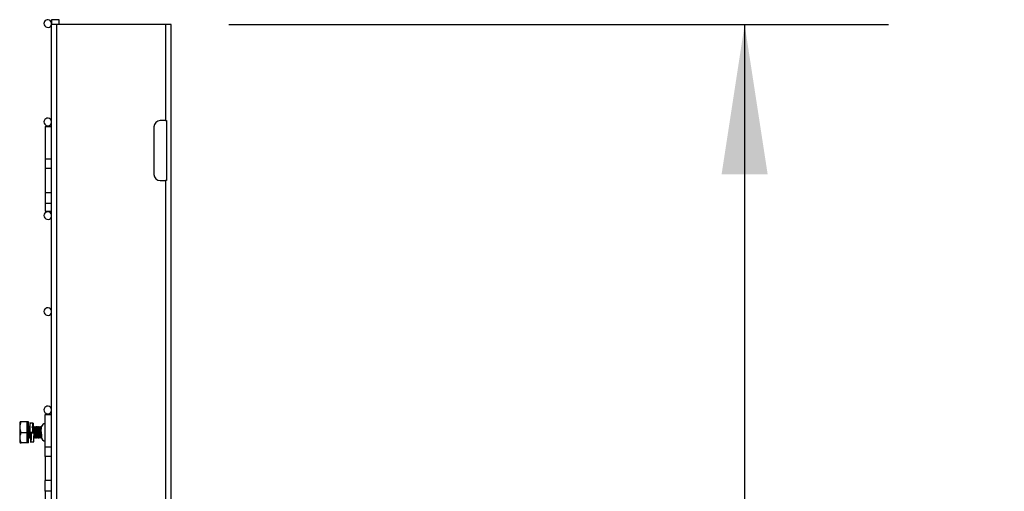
# Model space of a CAD drawing. Header units: inches. Extents: x 0.2 to 10.8, y 0.2 to 8.2.
# Tile 48 of 62: x 6.898 to 7.753, y 5.391 to 5.8. Entities that reach past the tile are written whole.
import ezdxf

# ---------------------------------------------------------------- set-up
doc = ezdxf.new("R2010")
doc.units = ezdxf.units.IN
doc.header["$MEASUREMENT"] = 0
doc.layers.add('DIMENSIONS', color=140, linetype='Continuous', lineweight=25)
doc.styles.add('SLDTEXTSTYLE0', font='TXT', dxfattribs={"width": 0.7})
doc.dimstyles.new('SLDDIMSTYLE2', dxfattribs={"dimtxt": 0.084961, "dimasz": 0.13, "dimexe": 0, "dimexo": 0.0625, "dimgap": 0.02124, "dimtad": 0, "dimtih": 1, "dimtoh": 1, "dimlfac": 24, "dimrnd": 1e-09, "dimzin": 12, "dimdsep": 46, "dimtxsty": 'SLDTEXTSTYLE0', "dimsah": 1, "dimcen": 0.09, "dimadec": 0, "dimazin": 3, "dimtfac": 1, "dimtofl": 0, "dimtmove": 0, "dimatfit": 3, "dimfxl": 0, "dimfrac": 2, "dimtolj": 1, "dimtzin": 12, "dimarcsym": 0})

# ---------------------------------------------------------------- blocks, each defined once
blk = doc.blocks.new('_D_5')
at = {"layer": 'DIMENSIONS'}
for p, q in [((7.0798, 5.79604), (7.65266, 5.79604)), ((7.52766, 5.79604), (7.52766, 3.73446)), ((7.33075, 3.58041), (7.30222, 3.58041)), ((7.30222, 3.58041), (7.30222, 3.44538)), ((7.72458, 3.58041), (7.75311, 3.58041)), ((7.75311, 3.58041), (7.75311, 3.44538)), ((7.30222, 3.44538), (7.33075, 3.44538)), ((7.75311, 3.44538), (7.72458, 3.44538)), ((7.52766, 1.8325), (7.52766, 3.42636)), ((7.18396, 1.8325), (7.65266, 1.8325))]:
    blk.add_line(p, q, dxfattribs=at)
for points in [[(7.52766, 5.79604), (7.50766, 5.66604), (7.54766, 5.66604)], [(7.52766, 1.8325), (7.54766, 1.9625), (7.50766, 1.9625)]]:
    blk.add_solid(points, dxfattribs=at)
at = {"layer": 'DIMENSIONS', "char_height": 0.083333, "attachment_point": 1, "style": 'SLDTEXTSTYLE0'}
for s, insert in [('95.13', (7.36609, 3.70685)), ('2416.2', (7.33075, 3.5528))]:
    blk.add_mtext(s, dxfattribs=dict(at, insert=insert))

msp = doc.modelspace()

# ---------------------------------------------------------------- linework, layer by layer
for p, q in [((6.92563, 5.79604), (6.92563, 5.70229)), ((6.93063, 5.79604), (6.92563, 5.79604)), ((6.926, 5.80028), (6.926, 5.79604)), ((6.93267, 5.80028), (6.926, 5.80028)), ((6.93063, 1.8325), (6.93063, 5.79604)), ((7.0248, 5.79604), (6.93063, 5.79604)), ((6.93267, 5.79604), (6.93267, 5.80028)), ((7.0248, 5.79604), (7.0248, 5.71271)), ((7.0298, 5.79604), (7.0248, 5.79604)), ((7.0298, 1.8325), (7.0298, 5.79604)), ((7.0248, 5.71271), (7.02021, 5.71271)), ((7.0248, 5.71271), (7.02563, 5.71271)), ((7.02563, 5.71271), (7.02563, 5.66063)), ((6.92042, 5.7075), (6.92042, 5.67938)), ((6.92042, 5.7075), (6.92563, 5.7075)), ((6.92563, 5.70229), (6.9257, 5.70229)), ((6.92563, 5.70229), (6.92563, 5.69688)), ((6.9257, 5.70229), (6.9257, 5.65021)), ((7.0148, 5.70729), (7.0148, 5.66604)), ((6.92563, 5.69688), (6.92563, 5.65563)), ((6.9257, 5.69688), (6.92563, 5.69688)), ((6.92042, 5.67938), (6.92563, 5.67938)), ((6.92042, 5.67938), (6.92042, 5.67104)), ((6.92563, 5.67104), (6.92042, 5.67104)), ((6.92042, 5.67104), (6.92042, 5.65021)), ((7.02021, 5.66063), (7.0248, 5.66063)), ((7.0248, 5.66063), (7.0248, 4.96271)), ((7.02563, 5.66063), (7.0248, 5.66063)), ((6.92563, 5.65563), (6.92563, 5.65021)), ((6.92563, 5.65563), (6.9257, 5.65563)), ((6.92042, 5.65021), (6.9257, 5.65021)), ((6.92042, 5.65021), (6.92042, 5.64113)), ((6.92563, 5.65021), (6.92563, 5.45229)), ((6.9257, 5.65021), (6.92563, 5.65021)), ((6.92042, 5.64113), (6.92042, 5.63396)), ((6.92042, 5.64113), (6.92563, 5.64113)), ((6.92042, 5.63396), (6.92563, 5.63396)), ((6.92042, 5.42938), (6.92042, 5.4575)), ((6.92042, 5.4575), (6.92563, 5.4575)), ((6.89866, 5.4512), (6.89828, 5.45054)), ((6.89828, 5.45054), (6.89828, 5.43363)), ((6.89948, 5.4512), (6.89872, 5.4512)), ((6.9048, 5.4512), (6.89948, 5.4512)), ((6.9048, 5.44209), (6.9048, 5.4512)), ((6.90584, 5.4512), (6.9048, 5.4512)), ((6.9059, 5.44599), (6.90534, 5.44599)), ((6.90584, 5.44599), (6.90584, 5.4512)), ((6.90588, 5.44614), (6.90584, 5.4466)), ((6.90734, 5.45021), (6.90689, 5.45021)), ((6.90984, 5.45021), (6.90734, 5.45021)), ((6.91006, 5.44599), (6.90951, 5.44599)), ((6.90992, 5.44693), (6.90988, 5.44711)), ((6.91215, 5.44599), (6.91159, 5.44599)), ((6.91423, 5.44599), (6.91367, 5.44599)), ((6.91631, 5.44599), (6.91576, 5.44599)), ((6.91726, 5.44698), (6.91717, 5.44714)), ((6.92042, 5.44693), (6.9203, 5.44714)), ((6.92563, 5.45229), (6.9257, 5.45229)), ((6.92563, 5.45229), (6.92563, 5.44688)), ((6.92563, 5.44688), (6.92563, 5.40563)), ((6.9257, 5.44688), (6.92563, 5.44688)), ((6.9257, 5.45229), (6.9257, 5.40021)), ((6.89948, 5.44209), (6.9048, 5.44209)), ((6.9048, 5.43297), (6.9048, 5.44209)), ((6.9048, 5.43818), (6.90483, 5.43818)), ((6.90584, 5.43297), (6.90584, 5.43725)), ((6.90636, 5.43818), (6.90691, 5.43818)), ((6.90703, 5.44209), (6.90703, 5.44209)), ((6.90953, 5.44209), (6.90703, 5.44209)), ((6.90703, 5.44209), (6.90953, 5.44209)), ((6.9078, 5.43704), (6.90784, 5.43711)), ((6.90827, 5.44176), (6.90827, 5.44158)), ((6.90827, 5.44176), (6.91077, 5.44176)), ((6.91077, 5.44158), (6.90827, 5.44158)), ((6.90953, 5.44209), (6.90953, 5.44209)), ((6.91036, 5.43762), (6.91071, 5.43703)), ((6.91052, 5.43818), (6.91108, 5.43818)), ((6.91071, 5.43704), (6.91066, 5.43731)), ((6.91077, 5.44176), (6.91077, 5.44158)), ((6.91261, 5.43818), (6.91316, 5.43818)), ((6.91469, 5.43818), (6.91525, 5.43818)), ((6.91677, 5.43818), (6.91711, 5.43818)), ((6.91711, 5.44064), (6.91711, 5.4379)), ((6.91717, 5.43703), (6.91731, 5.43727)), ((6.92028, 5.43702), (6.92042, 5.43725)), ((6.89828, 5.43363), (6.89866, 5.43297)), ((6.9048, 5.43297), (6.89948, 5.43297)), ((6.90584, 5.43297), (6.9048, 5.43297)), ((6.90752, 5.43396), (6.90797, 5.43396)), ((6.90797, 5.43396), (6.91047, 5.43396)), ((6.92563, 5.42938), (6.92042, 5.42938)), ((6.92042, 5.42104), (6.92042, 5.42938)), ((6.92563, 5.42104), (6.92042, 5.42104)), ((6.92042, 5.42104), (6.92042, 5.40021)), ((6.92563, 5.40563), (6.92563, 5.40021)), ((6.92563, 5.40563), (6.9257, 5.40563)), ((6.9257, 5.40021), (6.92042, 5.40021)), ((6.92042, 5.39113), (6.92042, 5.40021)), ((6.92563, 5.40021), (6.92563, 4.95229)), ((6.9257, 5.40021), (6.92563, 5.40021)), ((6.92563, 5.39113), (6.92042, 5.39113)), ((6.92042, 5.39113), (6.92042, 5.38396))]:
    msp.add_line(p, q)
for centre, radius, start, end in [((6.92267, 5.79694), 0.00333, 344.36362, 180), ((6.92267, 5.79694), 0.00333, 180, 332.56076), ((6.92267, 5.71153), 0.00333, 27.43924, 180), ((6.92267, 5.71153), 0.00333, 180, 332.56076), ((7.02021, 5.70729), 0.00542, 90, 180), ((7.02021, 5.66604), 0.00542, 180, 270), ((6.92267, 5.63028), 0.00333, 27.43924, 180), ((6.92267, 5.63028), 0.00333, 180, 332.56076), ((6.92267, 5.54694), 0.00333, 27.43924, 180), ((6.92267, 5.54694), 0.00333, 180, 332.56076), ((6.92267, 5.46153), 0.00333, 27.43924, 180), ((6.92267, 5.46153), 0.00333, 180, 332.56076), ((6.92125, 5.44582), 0.00417, 101.53696, 162.39155), ((6.92125, 5.43836), 0.00417, 186.30355, 258.46304)]:
    msp.add_arc(centre, radius, start, end)
for points, knots in [([(6.89948, 5.44209), (6.89898, 5.44357), (6.89866, 5.44509), (6.89866, 5.44702), (6.89868, 5.44741), (6.89875, 5.44818), (6.89881, 5.44856), (6.89902, 5.4497), (6.89923, 5.45046), (6.89948, 5.4512)], [0, 0, 0, 0, 0.5, 0.5, 0.625, 0.625, 0.75, 0.75, 1, 1, 1, 1]), ([(6.90568, 5.43715), (6.90565, 5.43713), (6.90556, 5.4371), (6.90542, 5.43838), (6.90525, 5.44054), (6.9051, 5.44304), (6.90494, 5.44529), (6.90484, 5.44617), (6.9048, 5.4466)], [0, 0, 0, 0, 0.1098, 0.294388, 0.478975, 0.661964, 0.832243, 1, 1, 1, 1]), ([(6.90536, 5.44595), (6.90525, 5.44615), (6.90507, 5.44646), (6.90488, 5.44678), (6.90481, 5.4469)], [0, 0, 0, 0, 0.626685, 1, 1, 1, 1]), ([(6.90536, 5.44594), (6.9054, 5.44585), (6.90547, 5.44566), (6.90558, 5.44486), (6.90569, 5.44376), (6.90578, 5.44277), (6.90586, 5.44177), (6.90595, 5.44076), (6.90606, 5.43959), (6.90617, 5.43871), (6.90627, 5.43822), (6.90633, 5.43823), (6.90636, 5.43823)], [0, 0, 0, 0, 0.1065099, 0.2193295, 0.3321039, 0.4448794, 0.4766071, 0.5893365, 0.7021046, 0.8149222, 0.9276935, 1, 1, 1, 1]), ([(6.90654, 5.44714), (6.90643, 5.44694), (6.9062, 5.44655), (6.90597, 5.44615), (6.90585, 5.44595)], [0, 0, 0, 0, 0.500439, 1, 1, 1, 1]), ([(6.90613, 5.44643), (6.9061, 5.44647), (6.90601, 5.44662), (6.90592, 5.44678), (6.90586, 5.4469)], [0, 0, 0, 0, 0.243973, 1, 1, 1, 1]), ([(6.9059, 5.44594), (6.90591, 5.44595), (6.90596, 5.44601), (6.90605, 5.44563), (6.90616, 5.44487), (6.90627, 5.44376), (6.90636, 5.44277), (6.90644, 5.44177), (6.90653, 5.44077), (6.90664, 5.43959), (6.90675, 5.43873), (6.90684, 5.43827), (6.90688, 5.43826), (6.90689, 5.43826)], [0, 0, 0, 0, 0.040493, 0.15317, 0.265895, 0.378574, 0.491255, 0.522956, 0.635591, 0.748264, 0.860987, 0.973663, 1, 1, 1, 1]), ([(6.90705, 5.4428), (6.907, 5.44355), (6.90689, 5.44511), (6.90674, 5.44669), (6.90662, 5.44737), (6.90655, 5.44709), (6.90654, 5.44704)], [0, 0, 0, 0, 0.290727, 0.608322, 0.928691, 1, 1, 1, 1]), ([(6.90709, 5.4443), (6.90707, 5.44451), (6.907, 5.44551), (6.90688, 5.44679), (6.90677, 5.44704), (6.90672, 5.44717)], [0, 0, 0, 0, 0.116837, 0.556498, 1, 1, 1, 1]), ([(6.90715, 5.44647), (6.90713, 5.44649), (6.907, 5.44671), (6.90687, 5.44694), (6.90676, 5.44713)], [0, 0, 0, 0, 0.110266, 1, 1, 1, 1]), ([(6.90734, 5.45021), (6.90733, 5.45021), (6.90732, 5.45016), (6.90729, 5.44996), (6.90728, 5.4498), (6.90724, 5.44918), (6.90721, 5.44857), (6.90718, 5.44746), (6.90716, 5.44706), (6.90714, 5.44617), (6.90712, 5.44569), (6.90708, 5.4442), (6.90706, 5.44312), (6.90703, 5.44209)], [0, 0, 0, 0, 0.125, 0.125, 0.25, 0.25, 0.5, 0.5, 0.625, 0.625, 0.75, 0.75, 1, 1, 1, 1]), ([(6.90953, 5.44595), (6.90941, 5.44615), (6.90918, 5.44654), (6.90896, 5.44694), (6.90884, 5.44714)], [0, 0, 0, 0, 0.499696, 1, 1, 1, 1]), ([(6.90953, 5.44209), (6.90955, 5.443), (6.9096, 5.44483), (6.90967, 5.44726), (6.90973, 5.44911), (6.90979, 5.45004), (6.90985, 5.45031), (6.90991, 5.44991), (6.90998, 5.44853), (6.91003, 5.44711), (6.91005, 5.44613), (6.91006, 5.44599)], [0, 0, 0, 0, 0.127965, 0.255933, 0.383906, 0.511874, 0.595884, 0.72385, 0.851819, 0.979791, 1, 1, 1, 1]), ([(6.90953, 5.44209), (6.90955, 5.44262), (6.90959, 5.44374), (6.90966, 5.44528), (6.90973, 5.4465), (6.90979, 5.44716), (6.90985, 5.44737), (6.90991, 5.4471), (6.90996, 5.4466), (6.90998, 5.44608), (6.90999, 5.44599)], [0, 0, 0, 0, 0.134554, 0.282317, 0.430097, 0.577863, 0.687878, 0.822432, 0.970198, 1, 1, 1, 1]), ([(6.90967, 5.44536), (6.90969, 5.44519), (6.90976, 5.44478), (6.90986, 5.44375), (6.90995, 5.44277), (6.91, 5.4421), (6.91002, 5.44187), (6.91003, 5.44176)], [0, 0, 0, 0, 0.2181379, 0.5267552, 0.8353758, 0.9222014, 1, 1, 1, 1]), ([(6.91071, 5.44714), (6.91059, 5.44695), (6.91036, 5.44655), (6.91013, 5.44615), (6.91002, 5.44596)], [0, 0, 0, 0, 0.500394, 1, 1, 1, 1]), ([(6.91006, 5.44594), (6.91008, 5.44595), (6.91012, 5.44601), (6.91022, 5.44563), (6.91033, 5.44487), (6.91044, 5.44376), (6.91053, 5.44277), (6.91058, 5.44206), (6.91061, 5.4418), (6.91062, 5.44166)], [0, 0, 0, 0, 0.072326, 0.27358, 0.47492, 0.676179, 0.877441, 0.934063, 1, 1, 1, 1]), ([(6.91178, 5.437), (6.91173, 5.43712), (6.91162, 5.43736), (6.91146, 5.43916), (6.91129, 5.44156), (6.91113, 5.44412), (6.91097, 5.44613), (6.91084, 5.44719), (6.91076, 5.44706), (6.91074, 5.44703)], [0, 0, 0, 0, 0.156768, 0.312178, 0.469693, 0.62556, 0.781428, 0.938942, 1, 1, 1, 1]), ([(6.91196, 5.43713), (6.91195, 5.43708), (6.91189, 5.4368), (6.91176, 5.43748), (6.91161, 5.43913), (6.91144, 5.44157), (6.91128, 5.44412), (6.91112, 5.44613), (6.91098, 5.44719), (6.91091, 5.44706), (6.91089, 5.44703)], [0, 0, 0, 0, 0.032995, 0.184501, 0.334694, 0.486922, 0.637557, 0.788193, 0.94042, 1, 1, 1, 1]), ([(6.91161, 5.44596), (6.9115, 5.44615), (6.91127, 5.44655), (6.91104, 5.44694), (6.91092, 5.44714)], [0, 0, 0, 0, 0.499667, 1, 1, 1, 1]), ([(6.91175, 5.44714), (6.91164, 5.44695), (6.9115, 5.44671), (6.91136, 5.44647), (6.91134, 5.44643)], [0, 0, 0, 0, 0.830545, 1, 1, 1, 1]), ([(6.91161, 5.44595), (6.91165, 5.44586), (6.91172, 5.44567), (6.91183, 5.44486), (6.91194, 5.44376), (6.91203, 5.44277), (6.91211, 5.44177), (6.9122, 5.44076), (6.91231, 5.43959), (6.91242, 5.43871), (6.91252, 5.43822), (6.91258, 5.43823), (6.91261, 5.43823)], [0, 0, 0, 0, 0.109761, 0.22217, 0.334534, 0.446899, 0.478512, 0.590831, 0.703189, 0.815596, 0.927957, 1, 1, 1, 1]), ([(6.91201, 5.44599), (6.91201, 5.446), (6.91196, 5.44667), (6.91188, 5.44717), (6.91181, 5.44706), (6.91178, 5.44703)], [0, 0, 0, 0, 0.006396, 0.722439, 1, 1, 1, 1]), ([(6.91216, 5.44601), (6.91216, 5.44601), (6.9121, 5.44668), (6.91202, 5.44717), (6.91195, 5.44706), (6.91193, 5.44703)], [0, 0, 0, 0, 0.000789, 0.718929, 1, 1, 1, 1]), ([(6.91238, 5.44643), (6.91235, 5.44647), (6.91222, 5.44671), (6.91208, 5.44694), (6.91196, 5.44714)], [0, 0, 0, 0, 0.167823, 1, 1, 1, 1]), ([(6.91279, 5.44714), (6.91268, 5.44694), (6.91245, 5.44655), (6.91222, 5.44615), (6.9121, 5.44596)], [0, 0, 0, 0, 0.500357, 1, 1, 1, 1]), ([(6.91215, 5.44594), (6.91216, 5.44595), (6.91221, 5.44601), (6.9123, 5.44563), (6.91241, 5.44487), (6.91252, 5.44376), (6.91261, 5.44277), (6.91269, 5.44177), (6.91278, 5.44077), (6.91289, 5.43959), (6.913, 5.43873), (6.91309, 5.43827), (6.91313, 5.43826), (6.91314, 5.43826)], [0, 0, 0, 0, 0.040462, 0.15305, 0.265686, 0.378277, 0.490869, 0.522545, 0.635091, 0.747675, 0.860309, 0.972897, 1, 1, 1, 1]), ([(6.91387, 5.4371), (6.91382, 5.43714), (6.91373, 5.43722), (6.91358, 5.43875), (6.91341, 5.44104), (6.91325, 5.44363), (6.91309, 5.4458), (6.91294, 5.44708), (6.91286, 5.44704), (6.91283, 5.44703)], [0, 0, 0, 0, 0.125481, 0.281162, 0.438489, 0.593714, 0.750295, 0.906875, 1, 1, 1, 1]), ([(6.91401, 5.4371), (6.91397, 5.43714), (6.91387, 5.43722), (6.91372, 5.43875), (6.91355, 5.44104), (6.91339, 5.44363), (6.91323, 5.4458), (6.91309, 5.44708), (6.913, 5.44704), (6.91297, 5.44703)], [0, 0, 0, 0, 0.124887, 0.280569, 0.437896, 0.593121, 0.749703, 0.906284, 1, 1, 1, 1]), ([(6.91369, 5.44596), (6.91358, 5.44615), (6.91335, 5.44655), (6.91312, 5.44695), (6.913, 5.44714)], [0, 0, 0, 0, 0.499608, 1, 1, 1, 1]), ([(6.91383, 5.44714), (6.91372, 5.44694), (6.91358, 5.44671), (6.91344, 5.44647), (6.91342, 5.44643)], [0, 0, 0, 0, 0.830903, 1, 1, 1, 1]), ([(6.91369, 5.44596), (6.91373, 5.44586), (6.9138, 5.44567), (6.91391, 5.44486), (6.91403, 5.44376), (6.91411, 5.44277), (6.9142, 5.44177), (6.91428, 5.44076), (6.9144, 5.43959), (6.9145, 5.43871), (6.91461, 5.43822), (6.91467, 5.43823), (6.91469, 5.43823)], [0, 0, 0, 0, 0.10996, 0.222344, 0.334683, 0.447023, 0.478628, 0.590922, 0.703255, 0.815637, 0.927973, 1, 1, 1, 1]), ([(6.91409, 5.44599), (6.91405, 5.44639), (6.91397, 5.44711), (6.9139, 5.44705), (6.91387, 5.44703)], [0, 0, 0, 0, 0.559314, 1, 1, 1, 1]), ([(6.91421, 5.44614), (6.91418, 5.44647), (6.91411, 5.44712), (6.91404, 5.44706), (6.91401, 5.44703)], [0, 0, 0, 0, 0.517095, 1, 1, 1, 1]), ([(6.91446, 5.44643), (6.91444, 5.44647), (6.9143, 5.44671), (6.91416, 5.44695), (6.91404, 5.44714)], [0, 0, 0, 0, 0.169331, 1, 1, 1, 1]), ([(6.91487, 5.44714), (6.91476, 5.44694), (6.91453, 5.44655), (6.9143, 5.44615), (6.91418, 5.44595)], [0, 0, 0, 0, 0.500317, 1, 1, 1, 1]), ([(6.91423, 5.44594), (6.91424, 5.44595), (6.91429, 5.44601), (6.91438, 5.44563), (6.91449, 5.44487), (6.91461, 5.44376), (6.91469, 5.44277), (6.91478, 5.44177), (6.91486, 5.44077), (6.91498, 5.43959), (6.91508, 5.43873), (6.91517, 5.43827), (6.91522, 5.43826), (6.91523, 5.43826)], [0, 0, 0, 0, 0.0405239, 0.1532854, 0.2660951, 0.3788595, 0.4916251, 0.5233499, 0.6360694, 0.7488275, 0.8616351, 0.9743964, 1, 1, 1, 1]), ([(6.91591, 5.43718), (6.91589, 5.43717), (6.91582, 5.43717), (6.91569, 5.43839), (6.91553, 5.44053), (6.91537, 5.44313), (6.9152, 5.44542), (6.91505, 5.44695), (6.91495, 5.44704), (6.91491, 5.44707)], [0, 0, 0, 0, 0.059135, 0.221718, 0.384301, 0.545477, 0.708834, 0.870484, 1, 1, 1, 1]), ([(6.91609, 5.43715), (6.91606, 5.43713), (6.91598, 5.4371), (6.91583, 5.43838), (6.91567, 5.44054), (6.91551, 5.44313), (6.91534, 5.44542), (6.91519, 5.44695), (6.9151, 5.44704), (6.91505, 5.44708)], [0, 0, 0, 0, 0.092802, 0.249465, 0.406127, 0.561433, 0.718842, 0.874605, 1, 1, 1, 1]), ([(6.91578, 5.44595), (6.91566, 5.44615), (6.91543, 5.44655), (6.9152, 5.44694), (6.91509, 5.44714)], [0, 0, 0, 0, 0.499568, 1, 1, 1, 1]), ([(6.91592, 5.44714), (6.9158, 5.44694), (6.91566, 5.4467), (6.91552, 5.44647), (6.9155, 5.44643)], [0, 0, 0, 0, 0.833206, 1, 1, 1, 1]), ([(6.91578, 5.44595), (6.91581, 5.44586), (6.91589, 5.44567), (6.916, 5.44486), (6.91611, 5.44376), (6.9162, 5.44277), (6.91628, 5.44177), (6.91636, 5.44076), (6.91648, 5.43959), (6.91659, 5.43871), (6.91669, 5.43822), (6.91675, 5.43823), (6.91677, 5.43823)], [0, 0, 0, 0, 0.1092174, 0.2216952, 0.3341278, 0.4465616, 0.4781931, 0.590581, 0.7030073, 0.815483, 0.9279126, 1, 1, 1, 1]), ([(6.91619, 5.44581), (6.91615, 5.44619), (6.91607, 5.44703), (6.91599, 5.44706), (6.91595, 5.44707)], [0, 0, 0, 0, 0.452406, 1, 1, 1, 1]), ([(6.91631, 5.44599), (6.91628, 5.4463), (6.91621, 5.44705), (6.91614, 5.44707), (6.9161, 5.44708)], [0, 0, 0, 0, 0.401177, 1, 1, 1, 1]), ([(6.91654, 5.44643), (6.91652, 5.44647), (6.91638, 5.44671), (6.91624, 5.44694), (6.91613, 5.44714)], [0, 0, 0, 0, 0.167365, 1, 1, 1, 1]), ([(6.91696, 5.44714), (6.91684, 5.44694), (6.91661, 5.44654), (6.91638, 5.44615), (6.91627, 5.44595)], [0, 0, 0, 0, 0.500297, 1, 1, 1, 1]), ([(6.91631, 5.44594), (6.91633, 5.44595), (6.91637, 5.44601), (6.91647, 5.44563), (6.91658, 5.44487), (6.91669, 5.44376), (6.91678, 5.44277), (6.91686, 5.44177), (6.91694, 5.44077), (6.91706, 5.43959), (6.91717, 5.43873), (6.91725, 5.43827), (6.9173, 5.43826), (6.91731, 5.43826)], [0, 0, 0, 0, 0.040614, 0.153625, 0.266685, 0.379699, 0.492714, 0.524509, 0.637478, 0.750486, 0.863544, 0.976555, 1, 1, 1, 1]), ([(6.91731, 5.44495), (6.91726, 5.44554), (6.91716, 5.44674), (6.91703, 5.44737), (6.91697, 5.44708), (6.91695, 5.44702)], [0, 0, 0, 0, 0.439432, 0.8908152, 1, 1, 1, 1]), ([(6.91733, 5.44623), (6.91732, 5.44635), (6.91726, 5.44705), (6.91719, 5.44711), (6.91714, 5.44717)], [0, 0, 0, 0, 0.169067, 1, 1, 1, 1]), ([(6.92041, 5.44655), (6.92037, 5.44686), (6.92032, 5.44726), (6.92027, 5.44711), (6.92026, 5.44707)], [0, 0, 0, 0, 0.784847, 1, 1, 1, 1]), ([(6.92034, 5.44599), (6.92033, 5.44611), (6.92031, 5.44641), (6.92028, 5.44649), (6.92027, 5.44654)], [0, 0, 0, 0, 0.378077, 1, 1, 1, 1]), ([(6.89948, 5.43297), (6.89898, 5.43446), (6.89866, 5.43597), (6.89866, 5.43791), (6.89868, 5.4383), (6.89875, 5.43907), (6.89881, 5.43945), (6.89902, 5.44059), (6.89923, 5.44134), (6.89948, 5.44209)], [0, 0, 0, 0, 0.5, 0.5, 0.625, 0.625, 0.75, 0.75, 1, 1, 1, 1]), ([(6.90553, 5.43715), (6.9055, 5.43713), (6.90542, 5.43709), (6.90527, 5.43838), (6.90511, 5.44053), (6.90495, 5.44309), (6.90485, 5.44449), (6.9048, 5.44517)], [0, 0, 0, 0, 0.1323526, 0.3534497, 0.5745469, 0.7937293, 1, 1, 1, 1]), ([(6.90481, 5.43822), (6.90492, 5.43802), (6.90515, 5.43763), (6.90538, 5.43723), (6.9055, 5.43703)], [0, 0, 0, 0, 0.499559, 1, 1, 1, 1]), ([(6.90572, 5.43704), (6.90583, 5.43724), (6.90605, 5.43762), (6.90627, 5.438), (6.90638, 5.43818)], [0, 0, 0, 0, 0.519864, 1, 1, 1, 1]), ([(6.90613, 5.43774), (6.90615, 5.43771), (6.90629, 5.43747), (6.90643, 5.43723), (6.90654, 5.43703)], [0, 0, 0, 0, 0.165352, 1, 1, 1, 1]), ([(6.90658, 5.43715), (6.90654, 5.43712), (6.90648, 5.43705), (6.90641, 5.4377), (6.90637, 5.43804)], [0, 0, 0, 0, 0.482864, 1, 1, 1, 1]), ([(6.90672, 5.43715), (6.90669, 5.43712), (6.90662, 5.43706), (6.90654, 5.43778), (6.9065, 5.43818)], [0, 0, 0, 0, 0.44073, 1, 1, 1, 1]), ([(6.90676, 5.43704), (6.90687, 5.43724), (6.90701, 5.43747), (6.90715, 5.43771), (6.90717, 5.43774)], [0, 0, 0, 0, 0.840763, 1, 1, 1, 1]), ([(6.90689, 5.43822), (6.90701, 5.43802), (6.90724, 5.43762), (6.90747, 5.43723), (6.90758, 5.43703)], [0, 0, 0, 0, 0.499567, 1, 1, 1, 1]), ([(6.90762, 5.43715), (6.9076, 5.43711), (6.90752, 5.43698), (6.90739, 5.43804), (6.90724, 5.43991), (6.90714, 5.44142), (6.9071, 5.44209)], [0, 0, 0, 0, 0.123801, 0.438976, 0.750855, 1, 1, 1, 1]), ([(6.90776, 5.43715), (6.90774, 5.43711), (6.90767, 5.43698), (6.90753, 5.43804), (6.90738, 5.43991), (6.90729, 5.44142), (6.90724, 5.44209)], [0, 0, 0, 0, 0.122762, 0.438311, 0.75056, 1, 1, 1, 1]), ([(6.90746, 5.43718), (6.90747, 5.43708), (6.90749, 5.4369), (6.90752, 5.43685), (6.90755, 5.43698), (6.90756, 5.43706)], [0, 0, 0, 0, 0.314439, 0.56422, 1, 1, 1, 1]), ([(6.9077, 5.43708), (6.90769, 5.43693), (6.90767, 5.43599), (6.90762, 5.43484), (6.90756, 5.43404), (6.90753, 5.43398), (6.90752, 5.43396)], [0, 0, 0, 0, 0.075371, 0.449678, 0.823973, 1, 1, 1, 1]), ([(6.90827, 5.44158), (6.90825, 5.44067), (6.9082, 5.43886), (6.90813, 5.43652), (6.90807, 5.4348), (6.90801, 5.43407), (6.90796, 5.43389), (6.9079, 5.43429), (6.90784, 5.43541), (6.90781, 5.43659), (6.90779, 5.43704)], [0, 0, 0, 0, 0.140686, 0.281375, 0.422069, 0.562758, 0.628923, 0.76961, 0.910299, 1, 1, 1, 1]), ([(6.90791, 5.43718), (6.90792, 5.43708), (6.90794, 5.43689), (6.90798, 5.43685), (6.90803, 5.43705), (6.9081, 5.43785), (6.90816, 5.43914), (6.90822, 5.44053), (6.90826, 5.44143), (6.90827, 5.44176)], [0, 0, 0, 0, 0.093171, 0.167183, 0.336861, 0.523206, 0.709559, 0.895899, 1, 1, 1, 1]), ([(6.90792, 5.44209), (6.90792, 5.44209), (6.90793, 5.44192), (6.90795, 5.44176), (6.90796, 5.4416)], [0, 0, 0, 0, 0.000047, 1, 1, 1, 1]), ([(6.9085, 5.44209), (6.9085, 5.44209), (6.90851, 5.44198), (6.90852, 5.44187), (6.90853, 5.44176)], [0, 0, 0, 0, 0.0000702, 1, 1, 1, 1]), ([(6.9092, 5.4418), (6.90919, 5.44189), (6.90919, 5.44199), (6.90918, 5.44209), (6.90918, 5.44209)], [0, 0, 0, 0, 0.99992, 1, 1, 1, 1]), ([(6.90934, 5.4418), (6.90934, 5.44189), (6.90933, 5.44199), (6.90932, 5.44209), (6.90932, 5.44209)], [0, 0, 0, 0, 0.9999192, 1, 1, 1, 1]), ([(6.91034, 5.43794), (6.91035, 5.43775), (6.91038, 5.43737), (6.9104, 5.43725), (6.91041, 5.43718)], [0, 0, 0, 0, 0.485643, 1, 1, 1, 1]), ([(6.91047, 5.43396), (6.91049, 5.43396), (6.91052, 5.43415), (6.91056, 5.43473), (6.91057, 5.43496), (6.9106, 5.43551), (6.91061, 5.43582), (6.91064, 5.43685), (6.91067, 5.43769), (6.91072, 5.43956), (6.91075, 5.44058), (6.91077, 5.44158)], [0, 0, 0, 0, 0.25, 0.25, 0.375, 0.375, 0.5, 0.5, 0.75, 0.75, 1, 1, 1, 1]), ([(6.91089, 5.4371), (6.91088, 5.43707), (6.91081, 5.43689), (6.91073, 5.43734), (6.91067, 5.43807), (6.91066, 5.43818)], [0, 0, 0, 0, 0.138314, 0.874298, 1, 1, 1, 1]), ([(6.91074, 5.44034), (6.91076, 5.4401), (6.91082, 5.43946), (6.91092, 5.43873), (6.91101, 5.43827), (6.91105, 5.43826), (6.91106, 5.43826)], [0, 0, 0, 0, 0.213543, 0.563907, 0.914127, 1, 1, 1, 1]), ([(6.91092, 5.43703), (6.91104, 5.43723), (6.91117, 5.43747), (6.91131, 5.43771), (6.91134, 5.43774)], [0, 0, 0, 0, 0.834754, 1, 1, 1, 1]), ([(6.91106, 5.43822), (6.91118, 5.43802), (6.91141, 5.43762), (6.91164, 5.43723), (6.91175, 5.43703)], [0, 0, 0, 0, 0.499624, 1, 1, 1, 1]), ([(6.91196, 5.43703), (6.91208, 5.43723), (6.9123, 5.43761), (6.91252, 5.43799), (6.91263, 5.43818)], [0, 0, 0, 0, 0.5161033, 1, 1, 1, 1]), ([(6.91238, 5.43774), (6.9124, 5.4377), (6.91254, 5.43747), (6.91268, 5.43723), (6.91279, 5.43703)], [0, 0, 0, 0, 0.169496, 1, 1, 1, 1]), ([(6.91283, 5.437), (6.91277, 5.43706), (6.9127, 5.43714), (6.91263, 5.43788), (6.91262, 5.43804)], [0, 0, 0, 0, 0.794624, 1, 1, 1, 1]), ([(6.91301, 5.43713), (6.91299, 5.43708), (6.91293, 5.4368), (6.91284, 5.4372), (6.91277, 5.43798), (6.91275, 5.43818)], [0, 0, 0, 0, 0.13933, 0.779106, 1, 1, 1, 1]), ([(6.913, 5.43703), (6.91312, 5.43723), (6.91326, 5.43747), (6.91339, 5.4377), (6.91342, 5.43774)], [0, 0, 0, 0, 0.830876, 1, 1, 1, 1]), ([(6.91314, 5.43822), (6.91326, 5.43802), (6.91349, 5.43762), (6.91372, 5.43723), (6.91383, 5.43703)], [0, 0, 0, 0, 0.499663, 1, 1, 1, 1]), ([(6.91404, 5.43703), (6.91416, 5.43723), (6.91438, 5.43761), (6.91461, 5.43799), (6.91471, 5.43818)], [0, 0, 0, 0, 0.516513, 1, 1, 1, 1]), ([(6.91446, 5.43774), (6.91448, 5.4377), (6.91462, 5.43747), (6.91476, 5.43723), (6.91487, 5.43703)], [0, 0, 0, 0, 0.168207, 1, 1, 1, 1]), ([(6.91491, 5.4371), (6.91487, 5.43711), (6.91479, 5.43712), (6.91472, 5.43788), (6.91469, 5.43818)], [0, 0, 0, 0, 0.599113, 1, 1, 1, 1]), ([(6.91505, 5.4371), (6.91501, 5.43711), (6.91493, 5.43715), (6.91485, 5.43798), (6.91482, 5.43836)], [0, 0, 0, 0, 0.547614, 1, 1, 1, 1]), ([(6.91509, 5.43703), (6.9152, 5.43723), (6.91534, 5.43747), (6.91548, 5.4377), (6.9155, 5.43774)], [0, 0, 0, 0, 0.831341, 1, 1, 1, 1]), ([(6.91523, 5.43822), (6.91534, 5.43802), (6.91557, 5.43763), (6.9158, 5.43723), (6.91591, 5.43703)], [0, 0, 0, 0, 0.4997037, 1, 1, 1, 1]), ([(6.91613, 5.43703), (6.91624, 5.43723), (6.91647, 5.43761), (6.91669, 5.438), (6.9168, 5.43818)], [0, 0, 0, 0, 0.517751, 1, 1, 1, 1]), ([(6.91654, 5.43774), (6.91657, 5.43771), (6.9167, 5.43747), (6.91684, 5.43723), (6.91696, 5.43703)], [0, 0, 0, 0, 0.164833, 1, 1, 1, 1]), ([(6.91695, 5.43718), (6.91693, 5.43717), (6.91688, 5.43714), (6.91683, 5.43769), (6.91679, 5.43804)], [0, 0, 0, 0, 0.361973, 1, 1, 1, 1]), ([(6.91714, 5.43715), (6.9171, 5.43712), (6.91703, 5.43706), (6.91696, 5.43778), (6.91692, 5.43818)], [0, 0, 0, 0, 0.439702, 1, 1, 1, 1]), ([(6.89872, 5.43297), (6.8987, 5.43297), (6.89843, 5.43297), (6.89897, 5.43297), (6.89948, 5.43297)], [0, 0, 0, 0, 0.067898, 1, 1, 1, 1])]:
    msp.add_open_spline(points, degree=3, knots=knots)

# ---------------------------------------------------------------- dimensions: what is measured, and where the dimension line sits
at = {"layer": 'DIMENSIONS'}
dim = msp.add_linear_dim(base=(7.52766, 5.79604), p1=(7.13396, 1.8325), p2=(7.0298, 5.79604), angle=90, dimstyle='SLDDIMSTYLE2', dxfattribs=at)
dim.commit()
dim.dimension.update_dxf_attribs({"geometry": '_D_5', "text_midpoint": (7.52766, 3.58041), "dimtype": 160})

doc.saveas('drawing.dxf')
